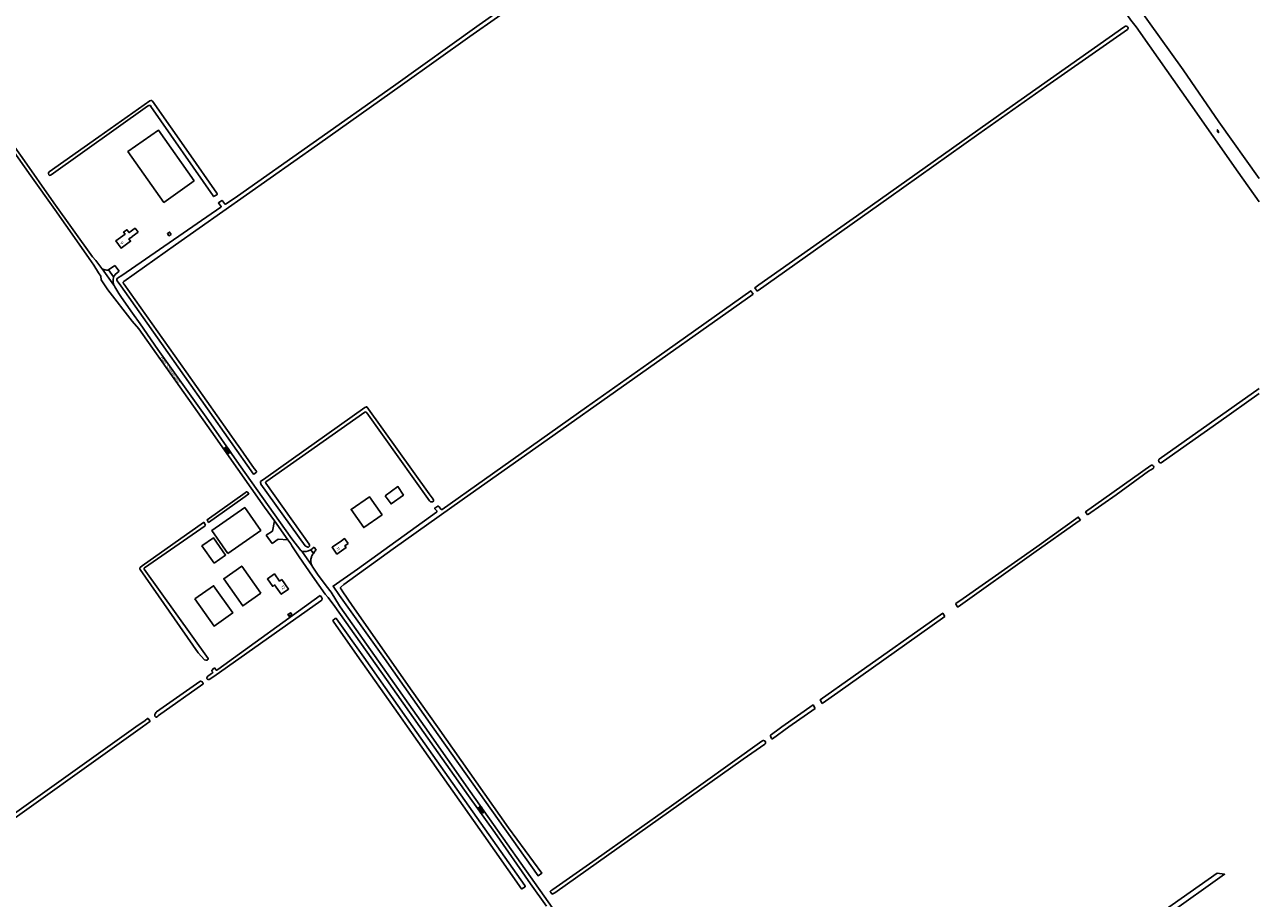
# Model space of a CAD drawing. Extents: x 168875 to 176000, y 513888 to 528000.
# Tile 27 of 106: x 175007 to 176000, y 517862 to 518565. Entities that reach past the tile are written whole.
import ezdxf

# ---------------------------------------------------------------- set-up
doc = ezdxf.new("R2010")
doc.units = 0
doc.header["$MEASUREMENT"] = 0
doc.layers.get('0').update_dxf_attribs({"linetype": 'CONTINUOUS'})
for name, color, linetype in [('BIJGEBOUW', 12, 'CONTINUOUS'), ('HOOFDGEBOUW', 1, 'CONTINUOUS'), ('HUISNUMMER', 7, 'CONTINUOUS'), ('INSTEEK_SLOOT', 72, 'CONTINUOUS'), ('KANT_VERHARDING', 252, 'CONTINUOUS'), ('OVERIGOPSTAL', 12, 'CONTINUOUS'), ('SEMANTIEK', 140, 'CONTINUOUS'), ('sluitlijn_verharding', 7, 'CONTINUOUS'), ('STRAATNAAM', 7, 'CONTINUOUS')]:
    doc.layers.add(name, color=color, linetype=linetype)
doc.styles.add('ISOCP', font='ISOCP.shx', dxfattribs={"height": 1.8})

# ---------------------------------------------------------------- blocks, each defined once
blk = doc.blocks.new('S014')
at = {"color": 0}
for p, q in [((0, -0.75), (4.2, 1.67)), ((0, 0.65), (1.78, 1.67)), ((5.07, -1.52), (0, 1.4)), ((2.64, -1.52), (0, 0)), ((1.08, -1.52), (6.15, 1.4)), ((6.15, -0.75), (1.95, 1.67)), ((3.51, -1.52), (6.15, 0)), ((6.15, 0.65), (4.37, 1.67))]:
    blk.add_line(p, q, dxfattribs=at)
blk = doc.blocks.new('S05')
at = {"color": 0}
for p, q in [((0.08, 0.3), (0.38, 0.59)), ((0.11, -0.19), (0.41, 0.09)), ((0.38, 0.59), (0.68, 0.71)), ((0.41, 0.09), (0.71, 0.21)), ((0.68, 0.71), (1.01, 0.62)), ((0.71, 0.21), (1.02, 0.12)), ((1.01, 0.62), (1.33, 0.37)), ((1.02, 0.12), (1.36, -0.12)), ((1.33, 0.37), (1.66, 0.13)), ((1.66, 0.13), (1.97, 0.04)), ((1.97, 0.04), (2.28, 0.16)), ((2.28, 0.16), (2.58, 0.44)), ((1.36, -0.12), (1.68, -0.37)), ((1.68, -0.37), (2, -0.46)), ((2, -0.46), (2.31, -0.33)), ((2.31, -0.33), (2.61, -0.05))]:
    blk.add_line(p, q, dxfattribs=at)

msp = doc.modelspace()

# ---------------------------------------------------------------- linework, layer by layer
at = {"layer": 'BIJGEBOUW'}
msp.add_lwpolyline([(175297.239, 518186.005), (175301.961, 518179.395), (175311.929, 518186.516), (175307.427, 518193.283), (175297.239, 518186.005)], dxfattribs=at)
at = {"layer": 'HOOFDGEBOUW'}
for points in [[(175098.564, 518397.893), (175096.213, 518401.128), (175091.336, 518397.584), (175089.672, 518399.873), (175086.979, 518397.915), (175088.102, 518396.371), (175080.686, 518390.978), (175084.92, 518385.156), (175092.532, 518390.71), (175091.23, 518392.507), (175093.74, 518394.326), (175093.711, 518394.366), (175098.564, 518397.893)], [(175294.703, 518170.637), (175284.514, 518185.208), (175269.895, 518174.984), (175280.084, 518160.414), (175294.703, 518170.637)], [(175170.739, 518139.552), (175157.84, 518157.927), (175184.284, 518176.491), (175197.184, 518158.116), (175170.739, 518139.552)], [(175159.651, 518131.764), (175168.917, 518138.284), (175159.165, 518152.147), (175149.898, 518145.628), (175159.651, 518131.764)], [(175267.4, 518147.51), (175264.878, 518145.723), (175265.831, 518144.377), (175258.381, 518139.112), (175254.578, 518144.493), (175262.033, 518149.762), (175262.096, 518149.673), (175264.609, 518151.452), (175267.4, 518147.51)], [(175197.304, 518107.634), (175182.788, 518097.42), (175167.447, 518119.222), (175181.963, 518129.436), (175197.304, 518107.634)], [(175214.125, 518118.618), (175212.308, 518117.312), (175208.181, 518123.054), (175202.568, 518119.019), (175206.84, 518113.076), (175208.383, 518114.184), (175213.723, 518106.755), (175219.546, 518110.94), (175214.125, 518118.618)], [(175144.327, 518103.046), (175159.281, 518113.577), (175174.695, 518091.689), (175159.741, 518081.158), (175144.327, 518103.046)]]:
    msp.add_lwpolyline(points, dxfattribs=at)
at = {"layer": 'INSTEEK_SLOOT'}
for points in [[(175724.1, 518813.3), (175726.3, 518809.8), (175727.9, 518807.9), (175767.4, 518751.9), (175788.7, 518721.5), (175889.5, 518579), (175896.8, 518568.5), (175900.9, 518563), (175911.7, 518547.8), (175944.8, 518500.8), (175983.1, 518446.1), (176000, 518422.3)], [(175733.137, 518819.656), (175733.9, 518818.8), (175734.5, 518818.3), (175734.9, 518818.1), (175735.5, 518817.1), (175735.6, 518816.6), (175735.6, 518815.7), (175735.7, 518814.9), (175736.3, 518814.3), (175741.9, 518806.2), (175784.5, 518745.5), (175820.3, 518695.6), (175857.9, 518642.1), (175895.9, 518588.7), (175910.9, 518567.4), (175938.7, 518528.4), (175967.5, 518486.8), (176000, 518441.2)], [(175178.7, 518226.7), (175179, 518226.4), (175192, 518208), (175193.6, 518205.9), (175193.8, 518205.5), (175193.7, 518205), (175191.7, 518203.3), (175191.4, 518203.2), (175117.3, 518308.5), (175084.8, 518354.9), (175081.8, 518358.9), (175081.6, 518359.3), (175081.6, 518360.1), (175082.1, 518360.9), (175085.639, 518363.225), (175165.1, 518418.1), (175165.3, 518418.4), (175165.3, 518418.6), (175163.4, 518421.1), (175163.2, 518421.5), (175165.9, 518423.3), (175166.4, 518423.1), (175168.1, 518421.1), (175168.1, 518420.8), (175168.4, 518420.5), (175168.7, 518420.5), (175169.3, 518420.7), (175178.6, 518426.8), (175239.3, 518469.9), (175303.9, 518515.3), (175372.9, 518564.6), (175446.5, 518616.6)], [(175432, 518602.2), (175365.3, 518555.2), (175311.1, 518516.8), (175242.9, 518468.3)], [(175596.237, 518350.419), (175597.2, 518351.1), (175702.2, 518425.5), (175774.6, 518477.1), (175829.3, 518515.7), (175894, 518560.9), (175894.4, 518561.5), (175894.5, 518561.8), (175894.5, 518562.2), (175894.3, 518562.7), (175893.7, 518563.3), (175893, 518563.6), (175892.5, 518563.6), (175891, 518562.9), (175796.8, 518496.4), (175680.8, 518414), (175597.7, 518355.5), (175594.408, 518353.16), (175596.237, 518350.419)], [(175162.1, 518429), (175161.9, 518429.4), (175139, 518461.9), (175110.2, 518503.2), (175109.7, 518503.8), (175109.1, 518503.9), (175108.1, 518503.5), (175067, 518474.5), (175027.2, 518446.6), (175026.8, 518446.1), (175026.6, 518445.4), (175026.6, 518445), (175026.9, 518444), (175027.5, 518443.6), (175028.1, 518443.7), (175028.7, 518444), (175106.3, 518499.3), (175107.3, 518499.9), (175108, 518499.9), (175108.5, 518499.7), (175108.9, 518499), (175159, 518427.3), (175159.3, 518426.7), (175159.6, 518426.7), (175159.8, 518426.8), (175162, 518428.1), (175162.1, 518428.3), (175162.1, 518429)], [(175242.9, 518468.3), (175128.6, 518387.8), (175087.1, 518358.3), (175086.5, 518357.7), (175086.5, 518357.3), (175086.6, 518357), (175087.1, 518356.5), (175137.2, 518285.6), (175178.7, 518226.7)], [(175593.016, 518348.14), (175591.174, 518350.861), (175509.2, 518292.6), (175459, 518257.1), (175377.1, 518198.9), (175343.1, 518174.9), (175342.5, 518174.9), (175342.1, 518175.1), (175340.6, 518177.1), (175340.1, 518177.5), (175339.6, 518177.5), (175337.1, 518176), (175337, 518175.7), (175338.8, 518173.7), (175338.9, 518173.1), (175338.8, 518172.9), (175338.5, 518172.8), (175275.1, 518126.8), (175255.336, 518113.251), (175260.4, 518105.8), (175296.8, 518055), (175335.3, 518000)], [(175339.4, 518000), (175319, 518028.9), (175270.7, 518097.8), (175263.2, 518108.6), (175261.9, 518110.7), (175261.6, 518111), (175261.4, 518111.6), (175261.4, 518112.1), (175261.7, 518112.5), (175264.1, 518114.6), (175303.7, 518143.2), (175359.2, 518182.6), (175434, 518235.5), (175482.4, 518269.9), (175593.016, 518348.14)], [(176000, 518268.3), (175967.5, 518245.2), (175932, 518220.3), (175921.1, 518212.4), (175920.4, 518212.4), (175920.1, 518212.5), (175919.1, 518213.4), (175919, 518214.5), (175919.1, 518214.8), (175919.5, 518215.4), (176000, 518272.1)], [(175281.7, 518257.3), (175282.2, 518257.6), (175282.4, 518257.5), (175332.5, 518187.4), (175335.7, 518183.1), (175336, 518182.4), (175336, 518181.8), (175335.8, 518181.4), (175335.5, 518181.1), (175335, 518181), (175334.4, 518181), (175333.8, 518181.2), (175332.9, 518182), (175282.5, 518252.7), (175282.2, 518252.9), (175281.9, 518253.3), (175281.3, 518253.4), (175280.9, 518253.2), (175202.1, 518197.6), (175201.7, 518197.4), (175201.2, 518197), (175201.1, 518196.8), (175201.2, 518196.2), (175236.1, 518147.1), (175236.4, 518146.3), (175236.4, 518145.5), (175236, 518144.9), (175235.7, 518144.7), (175235.4, 518144.7), (175235.2, 518144.6), (175234.6, 518144.8), (175234.3, 518145), (175233.9, 518145.1), (175233.7, 518145.3), (175233.3, 518145.4), (175232.8, 518145.8), (175197.3, 518195.4), (175197.2, 518195.9), (175196.9, 518196.5), (175196.9, 518197), (175197.1, 518197.3), (175201.4, 518200.5), (175281, 518256.9), (175281.7, 518257.3)], [(175915.1, 518209.1), (175914.9, 518209.8), (175914.5, 518210.3), (175913.9, 518210.5), (175913.3, 518210.5), (175912.7, 518210.3), (175860.304, 518172.948), (175861.879, 518170.487)], [(175861.879, 518170.487), (175884.8, 518186.6), (175911, 518205.6), (175914.7, 518208), (175914.9, 518208.2), (175915.1, 518209.1)], [(175182.704, 518183.951), (175187.552, 518187.619), (175186.5, 518188.9), (175186.2, 518189), (175185.8, 518189), (175185, 518188.6), (175184.7, 518188.3), (175154.1, 518166.6), (175155.3, 518164.5), (175182.704, 518183.951)], [(175856.12, 518166.439), (175854.471, 518168.789), (175821.1, 518145), (175761.8, 518103.2), (175756, 518099.2), (175756, 518098.7), (175757.3, 518096.6), (175757.5, 518096.5), (175757.8, 518096.5), (175758, 518096.6), (175818.8, 518140), (175854.5, 518165.3), (175856.12, 518166.439)], [(175154.9, 518055), (175154.9, 518054.8), (175154.7, 518054.3), (175154.5, 518054.1), (175153.9, 518053.8), (175153.1, 518053.8), (175151.9, 518054.1), (175147, 518059.7), (175100.3, 518126.6), (175100.1, 518127), (175100.1, 518127.9), (175100.2, 518128.2), (175101.8, 518129.6), (175151.1, 518164.4), (175151.4, 518164.7), (175152.7, 518162.4), (175152.7, 518162.2), (175152.5, 518162.1), (175152.4, 518161.9), (175103.8, 518128), (175103.5, 518127.5), (175103.5, 518127), (175154.9, 518055)], [(175245.042, 518105.759), (175246.1, 518104.3), (175246.5, 518103.3), (175246.3, 518102.1), (175245.6, 518101.4), (175159.6, 518040.6), (175155.8, 518038.3), (175154.8, 518038.3), (175154.4, 518038.4), (175154.1, 518038.6), (175154, 518038.9), (175154, 518039.5), (175154.2, 518040.1), (175154.6, 518040.8), (175158.4, 518043.6), (175158.6, 518044), (175158.5, 518044.3), (175158.3, 518044.4), (175158, 518044.9), (175158, 518045.4), (175159.6, 518047.3), (175160.2, 518047.4), (175160.4, 518047.3), (175161.5, 518045.8), (175161.8, 518045.8), (175162.6, 518046.2), (175245.042, 518105.759)], [(175648.618, 518018.902), (175647.048, 518021.873), (175673.6, 518040.7), (175745.461, 518091.397), (175747.155, 518088.852)], [(175747.155, 518088.852), (175716.6, 518067.1), (175661.1, 518027.7), (175648.618, 518018.902)], [(175315.2, 518000), (175307.6, 518010.9), (175274.6, 518057.5), (175255.3, 518085), (175255.1, 518085.4), (175255.1, 518085.6), (175257.1, 518087.3), (175257.7, 518087.4), (175257.9, 518087.3), (175258, 518087), (175280.1, 518056.2), (175319.6, 518000)], [(175114.9, 518009.113), (175114.4, 518008.6), (175113.3, 518008), (175113, 518008), (175112.5, 518008.2), (175112.1, 518008.7), (175112, 518009), (175112, 518010), (175112.2, 518010.6), (175112.5, 518010.9), (175112.9, 518011.6), (175113.5, 518012.1), (175148.3, 518036.7), (175148.9, 518036.9), (175149.9, 518036.5), (175150.7, 518035.6), (175150.9, 518035.1), (175150.9, 518034.9), (175150.7, 518034.4), (175114.9, 518009.113)], [(175616.2, 518000), (175641.228, 518017.746), (175643.023, 518014.959)], [(175643.023, 518014.959), (175621.8, 518000)], [(175102.1, 518000), (174971.3, 517906.8), (174970.8, 517906.6), (174970.2, 517906.7), (174969, 517908.3), (174969, 517908.5), (174969.2, 517909), (174970.9, 517910.3), (175096.9, 518000)], [(175096.9, 518000), (175104.2, 518005.2), (175106.2, 518006.8), (175106.6, 518006.7), (175108.1, 518005), (175108.1, 518004.3), (175102.1, 518000)], [(175315.2, 518000), (175376.6, 517912.9), (175405.1, 517872.6), (175406.7, 517870.1), (175407.1, 517869.7), (175409.9, 517871.5), (175409.9, 517871.8), (175409.6, 517872.4), (175319.6, 518000)], [(175339.4, 518000), (175396.5, 517919), (175423.118, 517882.423), (175420.132, 517880.338), (175335.3, 518000)], [(175621.8, 518000), (175608.5, 517990.4), (175608.3, 517990.4), (175607.9, 517990.8), (175607.2, 517992.2), (175607, 517993), (175607, 517993.3), (175611.8, 517996.9), (175616.2, 518000)], [(175602.9, 517987.8), (175602.7, 517988.5), (175602.3, 517988.8), (175601.5, 517989.1), (175601, 517989.1), (175600.1, 517988.7), (175527.5, 517936.7), (175466.9, 517893.6), (175432, 517869.4), (175430.4, 517868.2), (175430, 517867.8), (175430, 517867.5), (175430.4, 517866.8), (175431.5, 517865.6), (175432.1, 517865.7), (175433.7, 517866.6), (175585.1, 517974), (175602.5, 517986.2), (175602.9, 517986.7), (175602.9, 517987.8)], [(175880.3, 517816.3), (175972.1, 517881.6), (175966.1, 517882.3), (175867.6, 517812.9)]]:
    msp.add_lwpolyline(points, dxfattribs=at)
at = {"layer": 'KANT_VERHARDING'}
for points in [[(175208.16, 518165.821), (175200.3, 518176.9), (175157.4, 518237.9), (175099.3, 518320.1), (175093.9, 518326.3), (175074.3, 518351.5), (175068.8, 518359.5), (175068.7, 518362.5), (175066.8, 518365.2), (175063, 518371.3), (175059.3, 518376.8), (175049.4, 518391), (175031.6, 518416.3), (175012.4, 518443.2), (174964.35, 518511.15), (174966.3, 518512.7), (175005.4, 518458), (175030.9, 518421.6), (175062, 518378.2), (175064.7, 518375.1), (175069.5, 518368.8), (175069.837, 518368.456)], [(175069.837, 518368.456), (175071.5, 518367.7), (175072.3, 518367.6), (175073.4, 518367.3), (175073.9, 518367.3), (175074.3, 518367.4), (175074.8, 518367.7)], [(175074.8, 518367.7), (175080.019, 518371.223)], [(175074.8, 518367.7), (175078.9, 518362.1)], [(175078.9, 518362.1), (175080.2, 518363.9), (175083.33, 518366.511)], [(175078.9, 518362.1), (175078.5, 518359.3), (175078.5, 518357.8), (175078.6, 518357.1), (175079.039, 518355.357)], [(175230.18, 518141.486), (175230, 518141.7), (175229.5, 518142), (175222.1, 518151.2), (175179.9, 518211.1), (175153.3, 518249.2), (175114.6, 518303.7), (175100.4, 518324.1), (175094.2, 518332.7), (175085.3, 518345.4), (175083.1, 518348.7), (175079.9, 518354), (175079.65, 518354.465), (175079.266, 518354.976), (175079.039, 518355.357)], [(175201.625, 518154.147), (175206.535, 518157.594), (175208.16, 518165.821)], [(175218.981, 518150.569), (175211.184, 518151.083), (175206.273, 518147.636)], [(175218.981, 518150.569), (175221.3, 518147.3), (175222.1, 518145.8), (175228, 518136.8), (175238.752, 518121.27), (175249.064, 518106.82), (175251.5, 518104), (175256.8, 518096.8), (175298.2, 518038.3), (175325.2, 518000)], [(175230.18, 518141.486), (175232.1, 518141.1), (175233.6, 518141.1), (175235.6, 518141.7), (175237.5, 518142.4)], [(175237.5, 518142.4), (175240.213, 518144.537)], [(175239.5, 518139.6), (175237.5, 518142.4)], [(175238.3, 518129.8), (175237.8, 518131.3), (175237.5, 518133.4), (175237.6, 518134.9), (175237.9, 518136.7), (175238.1, 518137.3), (175238.4, 518137.7), (175239, 518138.9), (175239.5, 518139.6)], [(175239.5, 518139.6), (175240.7, 518141.3), (175241.774, 518142.299)], [(175329, 518000), (175261, 518096.6), (175260.6, 518097.4), (175253.9, 518108.5), (175249.7, 518113.5), (175242.8, 518123), (175239.1, 518128.4), (175238.3, 518129.8)], [(175325.2, 518000), (175364.3, 517944.7), (175385.3, 517915.2), (175414.2, 517873.9), (175427, 517855.9)], [(175329, 518000), (175365.7, 517948.2), (175436.1, 517848.5), (175470.1, 517800.5), (175475.2, 517793.4), (175491.6, 517769.9), (175501.2, 517754.8), (175508.8, 517741.5), (175511.3, 517736.6), (175514.3, 517731.1)]]:
    msp.add_lwpolyline(points, dxfattribs=at)
at = {"layer": 'OVERIGOPSTAL'}
for points in [[(175143.8, 518439.3), (175119.3, 518421.9), (175090.4, 518462.7), (175114.9, 518480.1), (175143.8, 518439.3)], [(175125.1, 518396.2), (175123.4, 518395.1), (175122.2, 518396.8), (175123.9, 518398), (175125.1, 518396.2)], [(175222.2, 518090.5), (175221.3, 518091.9), (175219.1, 518090.5), (175220, 518089.1), (175222.2, 518090.5)]]:
    msp.add_lwpolyline(points, dxfattribs=at)
at = {"layer": 'sluitlijn_verharding'}
for points in [[(175069.837, 518368.456), (175079.039, 518355.357)], [(175080.019, 518371.223), (175083.33, 518366.511)], [(175208.16, 518165.821), (175218.981, 518150.569)], [(175201.625, 518154.147), (175206.273, 518147.636)], [(175230.18, 518141.486), (175238.3, 518129.8)], [(175240.213, 518144.537), (175241.774, 518142.299)]]:
    msp.add_lwpolyline(points, dxfattribs=at)

# ---------------------------------------------------------------- block references
at = {"layer": 'SEMANTIEK'}
for name, p, rotation in [('S05', (175965.814, 518480.26), 304.4137804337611), ('S014', (175172, 518220), 122.0053832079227), ('S014', (175376.05, 517930.65), 122.0053832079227)]:
    msp.add_blockref(name, p, dxfattribs=dict(at, rotation=rotation))

# ---------------------------------------------------------------- texts
at = {"layer": 'HUISNUMMER', "style": 'ISOCP'}
for s, rotation, p in [('9', 306.026183, (175083.931, 518389.351)), ('11', 305.25066, (175257.613, 518143.75)), ('12', 305.709771, (175213.165, 518113.018))]:
    msp.add_text(s, height=2.5, rotation=rotation, dxfattribs=at).set_placement(p)
at = {"layer": 'STRAATNAAM', "style": 'ISOCP'}
msp.add_text('Han Stijkelweg', height=2.5, rotation=305.311489, dxfattribs=at).set_placement((175116.164, 518296.778))

doc.saveas('drawing.dxf')
